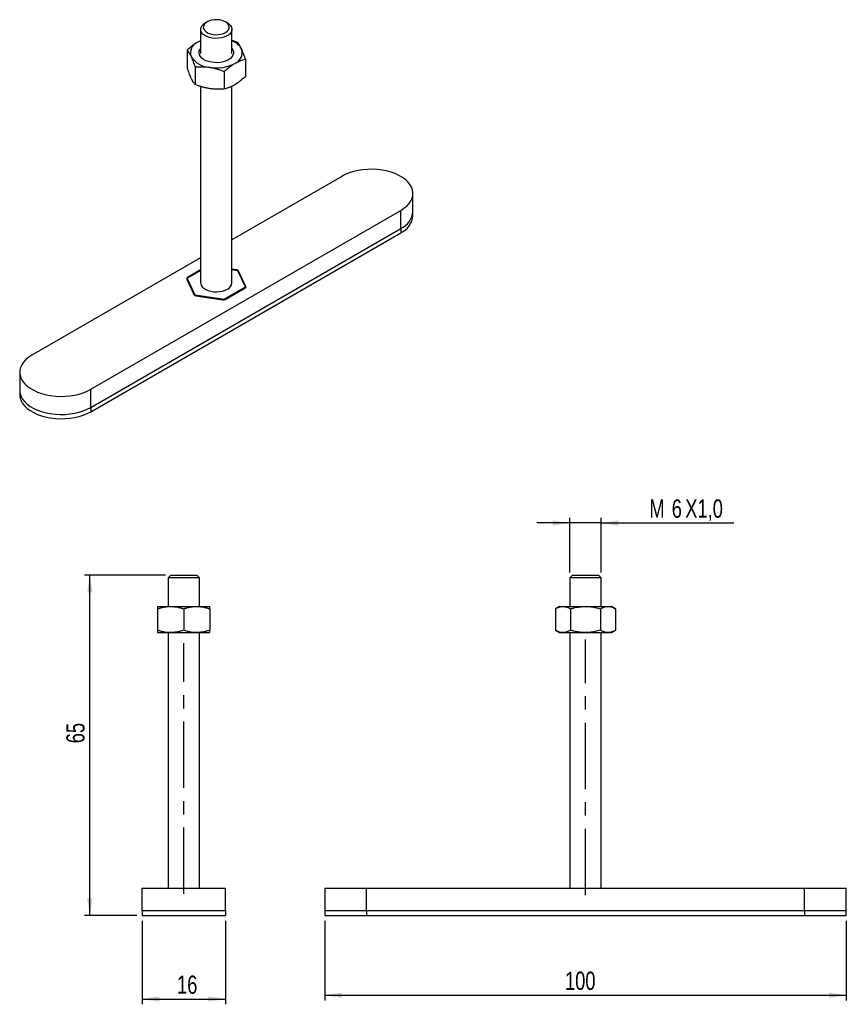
# Model space of a CAD drawing. Extents: x 36 to 194, y 100 to 289.
import ezdxf

# ---------------------------------------------------------------- set-up
doc = ezdxf.new("R2010")
doc.units = 0
doc.linetypes.add('CENTERX2', pattern=[20.32, 12.7, -2.54, 2.54, -2.54])
doc.layers.get('0').update_dxf_attribs({"linetype": 'CONTINUOUS'})
doc.layers.add('FORMATO', color=179, linetype='CONTINUOUS')
doc.styles.add('SLDTEXTSTYLE0', font='TXT', dxfattribs={"width": 0.75})
doc.dimstyles.new('SLDDIMSTYLE0', dxfattribs={"dimtxt": 3.5, "dimasz": 3.302, "dimexe": 0, "dimexo": 0.0625, "dimgap": 0.875, "dimtad": 1, "dimdec": 3, "dimrnd": 1e-09, "dimzin": 12, "dimtxsty": 'SLDTEXTSTYLE0', "dimsah": 1, "dimcen": 0.09, "dimazin": 3, "dimtfac": 1, "dimtdec": 3, "dimtofl": 0, "dimtmove": 0, "dimatfit": 3, "dimtolj": 1, "dimtzin": 12})
doc.dimstyles.new('SLDDIMSTYLE1', dxfattribs={"dimtxt": 3.5, "dimasz": 3.302, "dimexe": 0, "dimexo": 0.0625, "dimgap": 0.875, "dimtad": 1, "dimdec": 0, "dimrnd": 1e-09, "dimzin": 12, "dimtxsty": 'SLDTEXTSTYLE0', "dimsah": 1, "dimcen": 0.09, "dimazin": 3, "dimtfac": 1, "dimtdec": 0, "dimtofl": 0, "dimtmove": 0, "dimatfit": 3, "dimtolj": 1, "dimtzin": 12})
doc.dimstyles.new('SLDDIMSTYLE2', dxfattribs={"dimtxt": 3.5, "dimasz": 3.302, "dimexe": 0, "dimexo": 0.0625, "dimgap": 0.875, "dimtad": 1, "dimdec": 3, "dimrnd": 1e-09, "dimzin": 12, "dimtxsty": 'SLDTEXTSTYLE0', "dimsah": 1, "dimcen": 0.09, "dimazin": 3, "dimtfac": 1, "dimtdec": 3, "dimtmove": 0, "dimatfit": 3, "dimtolj": 1, "dimtzin": 12})

# ---------------------------------------------------------------- blocks, each defined once
blk = doc.blocks.new('_D')
at = {"layer": 'FORMATO'}
for p, q in [((59.18, 116.35), (59.18, 100.35)), ((75.18, 116.35), (75.18, 100.35)), ((59.18, 101.35), (75.18, 101.35))]:
    blk.add_line(p, q, dxfattribs=at)
for points in [[(59.18, 101.35), (62.48, 100.84), (62.48, 101.86)], [(75.18, 101.35), (71.87, 101.86), (71.87, 100.84)]]:
    blk.add_solid(points, dxfattribs=at)
at = {"layer": 'FORMATO', "insert": (65.89, 105.86), "char_height": 3.5, "attachment_point": 1, "style": 'SLDTEXTSTYLE0'}
blk.add_mtext('16', dxfattribs=at)
blk = doc.blocks.new('_D_1')
at = {"layer": 'FORMATO'}
for p, q in [((63.68, 182.6), (48.18, 182.6)), ((49.18, 117.35), (49.18, 182.6)), ((58.18, 117.35), (48.18, 117.35))]:
    blk.add_line(p, q, dxfattribs=at)
for points in [[(49.18, 182.6), (48.67, 179.3), (49.68, 179.3)], [(49.18, 117.35), (49.68, 120.65), (48.67, 120.65)]]:
    blk.add_solid(points, dxfattribs=at)
at = {"layer": 'FORMATO', "insert": (44.66, 150.38), "char_height": 3.5, "attachment_point": 1, "rotation": 90, "style": 'SLDTEXTSTYLE0'}
blk.add_mtext('65', dxfattribs=at)
blk = doc.blocks.new('_D_2')
at = {"layer": 'FORMATO'}
for p, q in [((94.21, 116.35), (94.21, 101.1)), ((194.21, 116.35), (194.21, 101.1)), ((94.21, 102.1), (194.21, 102.1))]:
    blk.add_line(p, q, dxfattribs=at)
for points in [[(94.21, 102.1), (97.51, 101.59), (97.51, 102.6)], [(194.21, 102.1), (190.91, 102.6), (190.91, 101.59)]]:
    blk.add_solid(points, dxfattribs=at)
at = {"layer": 'FORMATO', "insert": (140.27, 106.61), "char_height": 3.5, "attachment_point": 1, "style": 'SLDTEXTSTYLE0'}
blk.add_mtext('100', dxfattribs=at)
blk = doc.blocks.new('_D_3')
at = {"layer": 'FORMATO'}
for p, q in [((141.21, 192.6), (134.86, 192.6)), ((141.21, 183.1), (141.21, 193.6)), ((147.21, 192.6), (141.21, 192.6)), ((147.21, 183.1), (147.21, 193.6)), ((147.21, 192.6), (172.64, 192.6))]:
    blk.add_line(p, q, dxfattribs=at)
for points in [[(141.21, 192.6), (137.91, 193.11), (137.91, 192.09)], [(147.21, 192.6), (150.51, 192.09), (150.51, 193.11)]]:
    blk.add_solid(points, dxfattribs=at)
at = {"layer": 'FORMATO', "char_height": 3.5, "attachment_point": 1, "style": 'SLDTEXTSTYLE0'}
for s, insert in [('M', (156.45, 197.11)), ('6', (160.74, 197.11)), ('X1,0', (163.33, 197.11))]:
    blk.add_mtext(s, dxfattribs=dict(at, insert=insert))

msp = doc.modelspace()

# ---------------------------------------------------------------- linework, layer by layer
at = {"color": 7, "linetype": 'CONTINUOUS'}
for p, q in [((70.4221, 287.2141), (70.4221, 282.554)), ((71.654, 288.6427), (71.3004, 288.4385)), ((75.5437, 288.4385), (75.1901, 288.6427)), ((76.4221, 282.554), (76.4221, 287.2141)), ((70.4221, 285.0334), (69.8865, 284.7641)), ((67.8453, 283.2211), (67.8453, 279.8677)), ((78.9988, 281.4958), (78.9988, 278.1424)), ((69.3396, 280.0017), (69.3396, 276.6483)), ((74.9164, 279.1391), (74.9164, 275.7857)), ((70.4221, 276.2628), (70.4221, 238.6299)), ((76.4221, 238.6299), (76.4221, 276.3187)), ((97.4637, 259.0401), (76.4221, 246.893)), ((111.1205, 252.3042), (111.1205, 255.7745)), ((49.3804, 218.2197), (108.7774, 252.5088)), ((108.7774, 249.0386), (108.7774, 252.5088)), ((111.1205, 251.4876), (111.1205, 252.3042)), ((49.3804, 214.7494), (108.7774, 249.0386)), ((49.3804, 213.9329), (108.7774, 248.222)), ((108.7774, 249.0386), (108.7774, 248.222)), ((70.4221, 243.4293), (38.0667, 224.751)), ((67.8453, 239.4925), (70.4221, 240.9801)), ((70.4221, 241.1025), (67.8821, 239.6363)), ((77.3482, 241.1005), (76.4221, 241.2438)), ((76.4221, 241.1541), (77.5045, 240.9867)), ((77.5045, 240.9867), (78.9988, 237.7673)), ((79.0914, 237.9024), (77.7017, 240.8964)), ((67.7527, 239.3575), (69.1424, 236.3634)), ((69.3396, 236.2731), (67.8453, 239.4925)), ((67.8453, 239.158), (67.8453, 239.4925)), ((74.9164, 235.4105), (69.3396, 236.2731)), ((69.3396, 236.2013), (69.3396, 236.2731)), ((69.4959, 236.1593), (74.6823, 235.3571)), ((78.9988, 237.7673), (74.9164, 235.4105)), ((75.1653, 235.4318), (78.962, 237.6236)), ((78.9988, 237.6473), (78.9988, 237.7673)), ((74.9164, 235.3536), (74.9164, 235.4105)), ((35.7236, 221.4853), (35.7236, 218.015)), ((35.7236, 218.015), (35.7236, 217.1985)), ((49.3804, 214.7494), (49.3804, 218.2197)), ((49.3804, 214.7494), (49.3804, 213.9329)), ((64.6759, 182.5972), (64.1759, 182.0972)), ((64.1759, 182.0972), (64.1759, 176.5972)), ((70.1759, 182.0972), (64.1759, 182.0972)), ((64.6759, 182.5972), (69.6759, 182.5972)), ((70.1759, 182.0972), (69.6759, 182.5972)), ((70.1759, 176.5972), (70.1759, 182.0972)), ((141.7122, 182.5972), (141.2122, 182.0972)), ((141.2122, 182.0972), (141.2122, 176.5972)), ((144.2122, 182.0972), (141.2122, 182.0972)), ((141.7122, 182.5972), (144.2122, 182.5972)), ((144.2122, 182.5972), (146.7122, 182.5972)), ((147.2122, 182.0972), (144.2122, 182.0972)), ((147.2122, 182.0972), (146.7122, 182.5972)), ((147.2122, 176.5972), (147.2122, 182.0972)), ((62.1759, 176.5972), (64.6759, 176.5972)), ((62.1759, 176.1506), (62.1759, 172.0437)), ((64.6759, 176.5972), (69.6759, 176.5972)), ((67.1759, 176.1506), (67.1759, 172.0437)), ((69.6759, 176.5972), (72.1759, 176.5972)), ((72.1759, 176.1506), (72.1759, 172.0437)), ((139.2122, 176.5972), (138.4387, 176.1506)), ((138.4387, 176.1506), (138.4387, 172.0437)), ((139.2122, 176.5972), (139.882, 176.5972)), ((139.882, 176.5972), (144.2122, 176.5972)), ((141.3254, 176.1506), (141.3254, 172.0437)), ((144.2122, 176.5972), (148.5423, 176.5972)), ((147.0989, 176.1506), (147.0989, 172.0437)), ((148.5423, 176.5972), (149.2122, 176.5972)), ((149.9857, 176.1506), (149.2122, 176.5972)), ((149.9857, 176.1506), (149.9857, 172.0437)), ((138.4387, 172.0437), (139.2122, 171.5972)), ((149.2122, 171.5972), (149.9857, 172.0437)), ((62.1759, 171.5972), (64.6759, 171.5972)), ((64.1759, 171.5972), (64.1759, 122.5972)), ((64.6759, 171.5972), (69.6759, 171.5972)), ((69.6759, 171.5972), (72.1759, 171.5972)), ((70.1759, 122.5972), (70.1759, 171.5972)), ((139.2122, 171.5972), (139.882, 171.5972)), ((139.882, 171.5972), (144.2122, 171.5972)), ((141.2122, 171.5972), (141.2122, 122.5972)), ((144.2122, 171.5972), (148.5423, 171.5972)), ((147.2122, 122.5972), (147.2122, 171.5972)), ((148.5423, 171.5972), (149.2122, 171.5972)), ((59.1759, 118.3472), (59.1759, 122.5972)), ((59.1759, 122.5972), (75.1759, 122.5972)), ((75.1759, 118.3472), (75.1759, 122.5972)), ((94.2122, 122.5972), (94.2122, 118.3472)), ((94.2122, 122.5972), (102.2122, 122.5972)), ((102.2122, 118.3472), (102.2122, 122.5972)), ((102.2122, 122.5972), (186.2122, 122.5972)), ((186.2122, 118.3472), (186.2122, 122.5972)), ((186.2122, 122.5972), (194.2122, 122.5972)), ((194.2122, 118.3472), (194.2122, 122.5972)), ((59.1759, 118.3472), (59.1759, 117.3472)), ((59.1759, 118.3472), (75.1759, 118.3472)), ((59.1759, 117.3472), (75.1759, 117.3472)), ((75.1759, 118.3472), (75.1759, 117.3472)), ((94.2122, 118.3472), (94.2122, 117.3472)), ((94.2122, 118.3472), (102.2122, 118.3472)), ((94.2122, 117.3472), (102.2122, 117.3472)), ((102.2122, 118.3472), (102.2122, 117.3472)), ((102.2122, 118.3472), (186.2122, 118.3472)), ((102.2122, 117.3472), (186.2122, 117.3472)), ((186.2122, 118.3472), (186.2122, 117.3472)), ((186.2122, 118.3472), (194.2122, 118.3472)), ((186.2122, 117.3472), (194.2122, 117.3472)), ((194.2122, 117.3472), (194.2122, 118.3472))]:
    msp.add_line(p, q, dxfattribs=at)
at = {"color": 8, "linetype": 'CONTINUOUS'}
for p, q in [((77.3482, 241.0109), (77.3482, 241.1005)), ((77.7017, 240.8964), (77.7017, 240.5618)), ((67.8821, 239.6363), (67.8821, 239.5138)), ((79.0914, 237.753), (79.0914, 237.9024))]:
    msp.add_line(p, q, dxfattribs=at)
at = {"color": 7, "linetype": 'CONTINUOUS', "flags": 128}
for points in [[(71.6543, 288.6429), (71.3254, 288.4084), (71.0881, 288.1396), (70.9528, 287.8481), (70.9255, 287.5468), (71.0072, 287.2488), (71.1945, 286.9672), (71.4792, 286.7141), (71.8488, 286.5008), (72.2871, 286.3364), (72.775, 286.2283), (73.2912, 286.1811), (73.8131, 286.1969), (74.318, 286.275), (74.7837, 286.412), (75.1898, 286.6019), (75.5187, 286.8363), (75.756, 287.1052), (75.8913, 287.3966), (75.9186, 287.6979), (75.8369, 287.9959), (75.6496, 288.2776), (75.3649, 288.5306), (74.9954, 288.744), (74.557, 288.9083), (74.0691, 289.0164), (73.5529, 289.0636), (73.031, 289.0478), (72.5261, 288.9697), (72.0605, 288.8327), (71.6543, 288.6429)], [(75.5437, 288.4385), (75.8237, 288.252), (76.1205, 287.9708), (76.3198, 287.6623), (76.4144, 287.3376), (76.4008, 287.0085), (76.2796, 286.6868), (76.0551, 286.3841), (75.7354, 286.1114), (75.3321, 285.8786), (74.8598, 285.6941), (74.3355, 285.5645), (73.7782, 285.4945), (73.208, 285.4866), (72.6456, 285.5412), (72.1112, 285.6563), (71.6242, 285.8277), (71.2022, 286.0491), (70.8604, 286.3127), (70.6112, 286.6089), (70.4636, 286.9269), (70.4229, 287.2553), (70.4906, 287.5822), (70.6643, 287.8958), (70.9376, 288.1848), (71.3007, 288.4387), (71.3007, 288.4387)], [(70.4221, 285.0323), (70.3783, 285.0131), (69.8865, 284.7641)], [(75.7525, 281.3778), (75.2989, 281.1592), (74.785, 280.9909), (74.2273, 280.8782), (73.6438, 280.8249), (73.0531, 280.8325), (72.4742, 280.9009), (71.9258, 281.0279), (71.4256, 281.2094), (70.9894, 281.4395), (70.6315, 281.7109), (70.3633, 282.0148), (70.1933, 282.3415), (70.1272, 282.6804), (70.1669, 283.0207), (70.3113, 283.3515), (70.4221, 283.5108)], [(76.4221, 283.5108), (76.5785, 283.2703), (76.697, 282.9361), (76.7103, 282.5951), (76.6179, 282.2582), (76.4227, 281.9363), (76.1311, 281.6396), (75.7525, 281.3778)], [(108.7774, 252.5088), (109.3959, 252.91), (109.9295, 253.35), (110.371, 253.8227), (110.7145, 254.3218), (110.9553, 254.8406), (111.0901, 255.372), (111.1172, 255.9088), (111.0361, 256.4438), (110.848, 256.9698), (110.5553, 257.4796), (110.1622, 257.9663), (109.6738, 258.4234), (109.0967, 258.8447), (108.4389, 259.2245), (107.7092, 259.5576), (106.9173, 259.8395), (106.0742, 260.0665), (105.1911, 260.2354), (104.28, 260.344), (103.3532, 260.3908), (102.4233, 260.3752), (101.5028, 260.2974), (100.6042, 260.1584), (99.7396, 259.9601), (98.9207, 259.7052), (98.1587, 259.3972), (97.4637, 259.0401)], [(70.4221, 238.6299), (70.4297, 238.5064), (70.5243, 238.1817), (70.7236, 237.8732), (71.0204, 237.592), (71.4041, 237.3484), (71.8607, 237.1511), (72.3737, 237.0072), (72.9246, 236.922), (73.4935, 236.8985), (74.0598, 236.9376), (74.603, 237.0379), (75.1036, 237.1957), (75.5434, 237.4053)], [(38.0667, 224.751), (37.4483, 224.3498), (36.9146, 223.9098), (36.4731, 223.4371), (36.1296, 222.938), (35.8889, 222.4192), (35.754, 221.8879), (35.727, 221.351), (35.808, 220.816), (35.9962, 220.29), (36.2888, 219.7802), (36.682, 219.2935), (37.1704, 218.8364), (37.7474, 218.4151), (38.4052, 218.0354), (39.135, 217.7022), (39.9268, 217.4203), (40.7699, 217.1933), (41.653, 217.0244), (42.5641, 216.9158), (43.4909, 216.869), (44.4208, 216.8846), (45.3413, 216.9624), (46.2399, 217.1015), (47.1045, 217.2997), (47.9234, 217.5546), (48.6855, 217.8627), (49.3804, 218.2197)], [(35.7236, 218.015), (35.727, 217.8807), (35.808, 217.3457), (35.9962, 216.8197), (36.2888, 216.3099), (36.682, 215.8232), (37.1704, 215.3661), (37.7474, 214.9448), (38.4052, 214.5651), (39.135, 214.232), (39.9268, 213.95), (40.7699, 213.723), (41.653, 213.5541), (42.5641, 213.4455), (43.4909, 213.3987), (44.4208, 213.4143), (45.3413, 213.4922), (46.2399, 213.6312), (47.1045, 213.8294), (47.9234, 214.0843), (48.6855, 214.3924), (49.3804, 214.7494)], [(35.7236, 218.015), (35.727, 217.8807), (35.808, 217.3457), (35.9962, 216.8197), (36.2888, 216.3099), (36.682, 215.8232), (37.1704, 215.3661), (37.7474, 214.9448), (38.4052, 214.5651), (39.135, 214.232), (39.9268, 213.95), (40.7699, 213.723), (41.653, 213.5541), (42.5641, 213.4455), (43.4909, 213.3987), (44.4208, 213.4143), (45.3413, 213.4922), (46.2399, 213.6312), (47.1045, 213.8294), (47.9234, 214.0843), (48.6855, 214.3924), (49.3804, 214.7494)], [(35.7236, 217.1985), (35.727, 217.0642), (35.808, 216.5292), (35.9962, 216.0032), (36.2888, 215.4934), (36.682, 215.0067), (37.1704, 214.5496), (37.7474, 214.1283), (38.4052, 213.7485), (39.135, 213.4154), (39.9268, 213.1335), (40.7699, 212.9065), (41.653, 212.7376), (42.5641, 212.629), (43.4909, 212.5822), (44.4208, 212.5978), (45.3413, 212.6756), (46.2399, 212.8146), (47.1045, 213.0129), (47.9234, 213.2678), (48.6855, 213.5758), (49.3804, 213.9329)]]:
    msp.add_lwpolyline(points, dxfattribs=at)
at = {"color": 7, "linetype": 'CONTINUOUS'}
for centre, radius, start, end in [((75.1539, 281.6943), 3.5707, 29.8239, 69.196572), ((70.665, 282.7084), 2.1982, 110.74207, 199.461005), ((76.1791, 282.7378), 2.1982, 290.74207, 19.461005), ((72.4013, 284.4913), 4.5644, 213.438874, 266.566503), ((73.4305, 287.4989), 7.6752, 260.228901, 297.357178), ((107.2277, 252.6239), 3.906, 293.375402, 355.304475), ((107.2277, 251.8074), 3.906, 293.375402, 355.304475), ((77.3208, 240.6449), 0.4564, 33.43893, 86.566447), ((67.96, 239.4307), 0.2198, 110.742089, 199.460976), ((74.9799, 238.7371), 1.4461, 292.931142, 355.748729), ((78.8842, 237.8291), 0.2198, 290.742089, 19.460976), ((69.5233, 236.6149), 0.4564, 213.43893, 266.566447), ((74.8126, 236.1134), 0.7675, 260.228914, 297.357169)]:
    msp.add_arc(centre, radius, start, end, dxfattribs=at)
for points, knots in [([(77.5045, 284.7152), (77.2798, 284.8034), (76.9223, 284.9435), (76.5575, 285.0575), (76.4221, 285.0998)], [0, 0, 0, 0, 0.628839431, 1, 1, 1, 1]), ([(69.8865, 284.7641), (69.7159, 284.6606), (69.2867, 284.4001), (68.6009, 283.8883), (68.0981, 283.4443), (67.8453, 283.2211)], [0, 0, 0, 0, 0.24700388, 0.62147541, 1, 1, 1, 1]), ([(67.8453, 283.2211), (67.9056, 283.1433), (68.0264, 282.9874), (68.2118, 282.7025), (68.4008, 282.3739), (68.5284, 282.109), (68.5924, 281.9761)], [0, 0, 0, 0, 0.24726867, 0.49536267, 0.74687394, 1, 1, 1, 1]), ([(78.2517, 283.4702), (78.234, 283.5079), (78.1582, 283.6694), (78.0241, 283.931), (77.8499, 284.2308), (77.6763, 284.4939), (77.5618, 284.6414), (77.5045, 284.7152)], [0, 0, 0, 0, 0.07002836, 0.29979177, 0.53081709, 0.76501826, 1, 1, 1, 1]), ([(78.9988, 281.4958), (78.9385, 281.6779), (78.8177, 282.0426), (78.6323, 282.5567), (78.4433, 283.0423), (78.3157, 283.3273), (78.2517, 283.4702)], [0, 0, 0, 0, 0.24726867, 0.49536267, 0.74687394, 1, 1, 1, 1]), ([(68.5924, 281.9761), (68.6101, 281.9375), (68.6859, 281.7724), (68.82, 281.4562), (68.9942, 281.0054), (69.1679, 280.5203), (69.2823, 280.1748), (69.3396, 280.0017)], [0, 0, 0, 0, 0.07002836, 0.29979177, 0.53081709, 0.76501826, 1, 1, 1, 1]), ([(76.9576, 280.6821), (77.2216, 280.8227), (77.7533, 281.106), (78.434, 281.3478), (78.8455, 281.4557), (78.9988, 281.4958)], [0, 0, 0, 0, 0.3821176, 0.76976436, 1, 1, 1, 1]), ([(68.5924, 277.8933), (68.5747, 277.9319), (68.4989, 278.097), (68.3648, 278.4132), (68.1907, 278.864), (68.017, 279.3491), (67.9026, 279.6946), (67.8453, 279.8677)], [0, 0, 0, 0, 0.070028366, 0.299791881, 0.530817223, 0.765018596, 1, 1, 1, 1]), ([(69.3396, 280.0017), (69.5647, 280.019), (70.0156, 280.0537), (70.7076, 280.0612), (71.4128, 280.0307), (71.8891, 279.967), (72.128, 279.935)], [0, 0, 0, 0, 0.247268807, 0.495362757, 0.746874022, 1, 1, 1, 1]), ([(72.128, 279.935), (72.194, 279.9244), (72.4769, 279.8789), (72.9774, 279.7741), (73.6274, 279.5981), (74.2755, 279.3869), (74.7025, 279.2217), (74.9164, 279.1391)], [0, 0, 0, 0, 0.07002836, 0.29979186, 0.53081719, 0.76501829, 1, 1, 1, 1]), ([(74.9164, 279.1391), (75.1666, 279.3601), (75.6694, 279.8042), (76.3552, 280.3165), (76.787, 280.5786), (76.9576, 280.6821)], [0, 0, 0, 0, 0.37479298, 0.75299572, 1, 1, 1, 1]), ([(69.3396, 276.6483), (69.2793, 276.7261), (69.1584, 276.882), (68.973, 277.1669), (68.7841, 277.4955), (68.6564, 277.7604), (68.5924, 277.8933)], [0, 0, 0, 0, 0.24726883, 0.49536255, 0.746874, 1, 1, 1, 1]), ([(78.9988, 278.1424), (78.8455, 278.0056), (78.4374, 277.6413), (77.7569, 277.0969), (77.2252, 276.7659), (76.9576, 276.5994)], [0, 0, 0, 0, 0.230236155, 0.61266728, 1, 1, 1, 1]), ([(72.128, 275.8523), (72.0619, 275.863), (71.779, 275.9085), (71.2786, 276.0132), (70.6285, 276.1893), (69.9804, 276.4005), (69.5534, 276.5656), (69.3396, 276.6483)], [0, 0, 0, 0, 0.07002836, 0.2997918, 0.53081713, 0.76501857, 1, 1, 1, 1]), ([(74.9164, 275.7857), (74.6913, 275.7683), (74.2404, 275.7337), (73.5483, 275.7261), (72.8432, 275.7567), (72.3669, 275.8204), (72.128, 275.8523)], [0, 0, 0, 0, 0.24726869, 0.49536246, 0.74687392, 1, 1, 1, 1]), ([(76.9576, 276.5994), (76.787, 276.506), (76.3578, 276.2709), (75.672, 275.9909), (75.1691, 275.8543), (74.9164, 275.7857)], [0, 0, 0, 0, 0.24700391, 0.62147567, 1, 1, 1, 1]), ([(62.1759, 176.1506), (62.3777, 176.2144), (62.7819, 176.3423), (63.4024, 176.4826), (64.0347, 176.5788), (64.4617, 176.591), (64.6759, 176.5972)], [0, 0, 0, 0, 0.24726867, 0.49536267, 0.74687394, 1, 1, 1, 1]), ([(62.1759, 176.5972), (62.1759, 176.591), (62.1759, 176.5754), (62.1759, 176.4335), (62.1759, 176.2452), (62.1759, 176.1506)], [0, 0, 0, 0, 0.24700388, 0.62147541, 1, 1, 1, 1]), ([(64.6759, 176.5972), (64.7351, 176.5967), (64.9887, 176.5945), (65.4374, 176.561), (66.0202, 176.4685), (66.6013, 176.3326), (66.9841, 176.2113), (67.1759, 176.1506)], [0, 0, 0, 0, 0.07002836, 0.29979177, 0.53081709, 0.76501826, 1, 1, 1, 1]), ([(67.1759, 176.1506), (67.3777, 176.2144), (67.7819, 176.3423), (68.4024, 176.4826), (69.0347, 176.5788), (69.4617, 176.591), (69.6759, 176.5972)], [0, 0, 0, 0, 0.247268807, 0.495362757, 0.746874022, 1, 1, 1, 1]), ([(69.6759, 176.5972), (69.7351, 176.5967), (69.9887, 176.5945), (70.4374, 176.561), (71.0202, 176.4685), (71.6013, 176.3326), (71.9841, 176.2113), (72.1759, 176.1506)], [0, 0, 0, 0, 0.07002836, 0.29979186, 0.53081719, 0.76501829, 1, 1, 1, 1]), ([(72.1759, 176.1506), (72.1759, 176.2444), (72.1759, 176.4328), (72.1759, 176.5753), (72.1759, 176.591), (72.1759, 176.5972)], [0, 0, 0, 0, 0.37479298, 0.75299572, 1, 1, 1, 1]), ([(138.4387, 176.1506), (138.5552, 176.2144), (138.7886, 176.3423), (139.1468, 176.4826), (139.5118, 176.5788), (139.7584, 176.591), (139.882, 176.5972)], [0, 0, 0, 0, 0.24726881, 0.49536276, 0.74687402, 1, 1, 1, 1]), ([(139.882, 176.5972), (139.9162, 176.5967), (140.0627, 176.5945), (140.3217, 176.561), (140.6582, 176.4685), (140.9937, 176.3326), (141.2147, 176.2113), (141.3254, 176.1506)], [0, 0, 0, 0, 0.07002836, 0.29979186, 0.53081719, 0.76501829, 1, 1, 1, 1]), ([(141.3254, 176.1506), (141.5423, 176.2098), (142.1193, 176.3674), (143.0817, 176.553), (143.8338, 176.5824), (144.2122, 176.5972)], [0, 0, 0, 0, 0.23023615, 0.61266728, 1, 1, 1, 1]), ([(144.2122, 176.5972), (144.4534, 176.591), (145.0604, 176.5754), (146.0303, 176.4335), (146.7414, 176.2452), (147.0989, 176.1506)], [0, 0, 0, 0, 0.24700388, 0.62147541, 1, 1, 1, 1]), ([(147.0989, 176.1506), (147.2154, 176.2144), (147.4488, 176.3423), (147.8071, 176.4826), (148.1721, 176.5788), (148.4186, 176.591), (148.5423, 176.5972)], [0, 0, 0, 0, 0.24726867, 0.49536267, 0.74687394, 1, 1, 1, 1]), ([(148.5423, 176.5972), (148.5765, 176.5967), (148.7229, 176.5945), (148.982, 176.561), (149.3185, 176.4685), (149.6539, 176.3326), (149.875, 176.2113), (149.9857, 176.1506)], [0, 0, 0, 0, 0.07002836, 0.29979177, 0.53081709, 0.76501826, 1, 1, 1, 1]), ([(64.6759, 171.5972), (64.6166, 171.5977), (64.363, 171.5998), (63.9143, 171.6333), (63.3315, 171.7258), (62.7505, 171.8617), (62.3676, 171.983), (62.1759, 172.0437)], [0, 0, 0, 0, 0.070028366, 0.299791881, 0.530817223, 0.765018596, 1, 1, 1, 1]), ([(62.1759, 172.0437), (62.1759, 171.95), (62.1759, 171.7616), (62.1759, 171.619), (62.1759, 171.6034), (62.1759, 171.5972)], [0, 0, 0, 0, 0.37479273, 0.75299569, 1, 1, 1, 1]), ([(67.1759, 172.0437), (66.9741, 171.9799), (66.5698, 171.852), (65.9494, 171.7117), (65.3171, 171.6155), (64.8901, 171.6033), (64.6759, 171.5972)], [0, 0, 0, 0, 0.24726883, 0.49536255, 0.746874, 1, 1, 1, 1]), ([(69.6759, 171.5972), (69.6166, 171.5977), (69.363, 171.5998), (68.9143, 171.6333), (68.3315, 171.7258), (67.7505, 171.8617), (67.3676, 171.983), (67.1759, 172.0437)], [0, 0, 0, 0, 0.07002836, 0.2997918, 0.53081713, 0.76501857, 1, 1, 1, 1]), ([(72.1759, 172.0437), (71.9741, 171.9799), (71.5698, 171.852), (70.9494, 171.7117), (70.3171, 171.6155), (69.8901, 171.6033), (69.6759, 171.5972)], [0, 0, 0, 0, 0.24726869, 0.49536246, 0.74687392, 1, 1, 1, 1]), ([(72.1759, 171.5972), (72.1759, 171.6033), (72.1759, 171.6189), (72.1759, 171.7608), (72.1759, 171.9491), (72.1759, 172.0437)], [0, 0, 0, 0, 0.24700391, 0.62147567, 1, 1, 1, 1]), ([(139.882, 171.5972), (139.8478, 171.5977), (139.7014, 171.5998), (139.4424, 171.6333), (139.1059, 171.7258), (138.7704, 171.8617), (138.5494, 171.983), (138.4387, 172.0437)], [0, 0, 0, 0, 0.07002836, 0.2997918, 0.53081713, 0.76501857, 1, 1, 1, 1]), ([(141.3254, 172.0437), (141.2089, 171.9799), (140.9755, 171.852), (140.6173, 171.7117), (140.2522, 171.6155), (140.0057, 171.6033), (139.882, 171.5972)], [0, 0, 0, 0, 0.24726869, 0.49536246, 0.74687392, 1, 1, 1, 1]), ([(144.2122, 171.5972), (143.8389, 171.6116), (143.0868, 171.6406), (142.1243, 171.8256), (141.5423, 171.9845), (141.3254, 172.0437)], [0, 0, 0, 0, 0.382117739, 0.769764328, 1, 1, 1, 1]), ([(147.0989, 172.0437), (146.745, 171.95), (146.0339, 171.7616), (145.064, 171.619), (144.4534, 171.6034), (144.2122, 171.5972)], [0, 0, 0, 0, 0.37479273, 0.75299569, 1, 1, 1, 1]), ([(148.5423, 171.5972), (148.5081, 171.5977), (148.3617, 171.5998), (148.1026, 171.6333), (147.7661, 171.7258), (147.4307, 171.8617), (147.2096, 171.983), (147.0989, 172.0437)], [0, 0, 0, 0, 0.070028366, 0.299791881, 0.530817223, 0.765018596, 1, 1, 1, 1]), ([(149.9857, 172.0437), (149.8692, 171.9799), (149.6358, 171.852), (149.2775, 171.7117), (148.9125, 171.6155), (148.666, 171.6033), (148.5423, 171.5972)], [0, 0, 0, 0, 0.24726883, 0.49536255, 0.746874, 1, 1, 1, 1])]:
    msp.add_open_spline(points, degree=3, knots=knots, dxfattribs=at)
at = {"layer": 'FORMATO', "linetype": 'CENTERX2'}
for p, q in [((144.2122, 121.2827), (144.2122, 170.2424)), ((67.1759, 121.5033), (67.1759, 169.5423))]:
    msp.add_line(p, q, dxfattribs=at)

# ---------------------------------------------------------------- dimensions: what is measured, and where the dimension line sits
at = {"layer": 'FORMATO'}
dim = msp.add_linear_dim(base=(141.2122, 192.5972), p1=(147.2122, 182.0972), p2=(141.2122, 182.0972), text='M<>X1,0', dimstyle='SLDDIMSTYLE2', dxfattribs=at)
dim.commit()
dim.dimension.update_dxf_attribs({"geometry": '_D_3', "text_midpoint": (164.5443, 192.5972), "dimtype": 160})
dim = msp.add_linear_dim(base=(49.1759, 182.5972), p1=(59.1759, 117.3472), p2=(64.6759, 182.5972), angle=90, dimstyle='SLDDIMSTYLE1', dxfattribs=at)
dim.commit()
dim.dimension.update_dxf_attribs({"geometry": '_D_1', "text_midpoint": (49.1759, 152.9684), "dimtype": 160})
for base, p1, p2, picture, middle in [((75.1759, 101.3472), (59.1759, 117.3472), (75.1759, 117.3472), '_D', (68.4804, 101.3472)), ((194.2122, 102.0965), (94.2122, 117.3472), (194.2122, 117.3472), '_D_2', (144.1443, 102.0965))]:
    dim = msp.add_linear_dim(base=base, p1=p1, p2=p2, dimstyle='SLDDIMSTYLE0', dxfattribs=at)
    dim.commit()
    dim.dimension.update_dxf_attribs({"geometry": picture, "text_midpoint": middle, "dimtype": 160})

doc.saveas('drawing.dxf')
